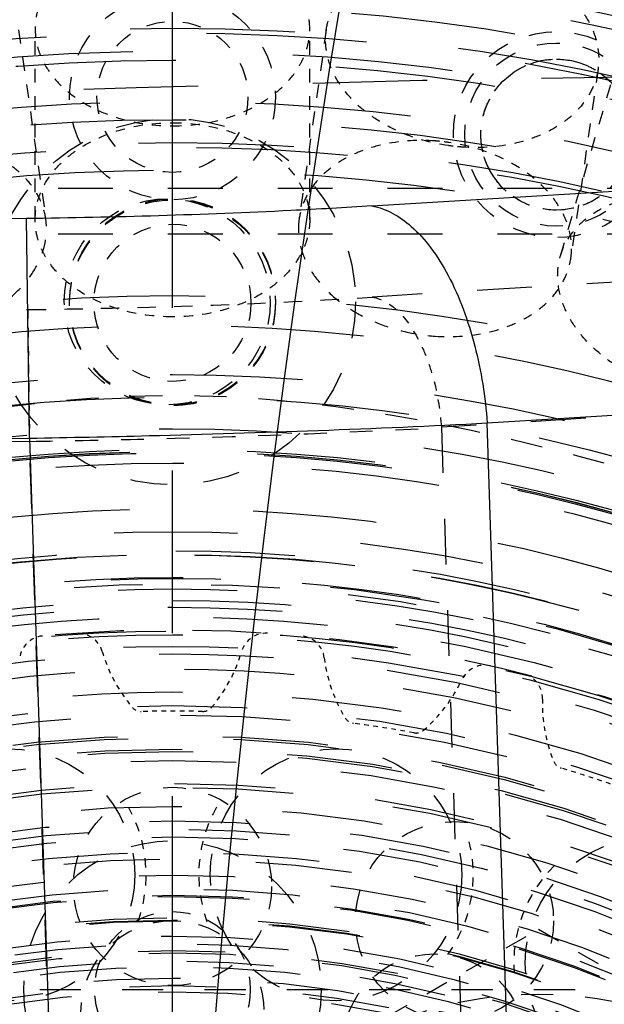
# Model space of a CAD drawing. Header units: millimetres. Extents: x 14186 to 17588, y 1400 to 3805.
# Tile 212 of 256: x 16397 to 16410, y 2743 to 2765. Entities that reach past the tile are written whole.
import ezdxf

# ---------------------------------------------------------------- set-up
doc = ezdxf.new("R2010")
doc.units = ezdxf.units.MM
doc.linetypes.add('CENTER', pattern=[2, 1.25, -0.25, 0.25, -0.25])
doc.linetypes.add('HIDDEN', pattern=[0.2, 0.1, -0.1])
for name, color, linetype in [('1_17', 7, 'Continuous'), ('1_32', 7, 'Continuous'), ('1_35', 7, 'Continuous'), ('1_38', 7, 'Continuous'), ('1_40', 7, 'Continuous'), ('1_49', 7, 'Continuous'), ('1_51', 7, 'Continuous'), ('1_6', 7, 'Continuous'), ('1_63', 7, 'Continuous'), ('1_67', 7, 'Continuous'), ('1_80', 7, 'Continuous'), ('1_80_153', 7, 'Continuous'), ('1_80_5', 7, 'Continuous'), ('1_80_63', 7, 'Continuous'), ('1_80_81', 7, 'Continuous'), ('DEFAULT_2', 8, 'HIDDEN')]:
    doc.layers.add(name, color=color, linetype=linetype)
doc.layers.add('dim', color=82, linetype='Continuous', lineweight=9)
doc.styles.get("Standard").update_dxf_attribs({"font": 'arial.ttf'})
doc.dimstyles.new('ISO-25', dxfattribs={"dimtxt": 2.5, "dimasz": 2.5, "dimexe": 1.25, "dimexo": 0.625, "dimtad": 1, "dimtxsty": 'Standard', "dimcen": 2.5, "dimadec": 0, "dimazin": 0, "dimtfac": 1, "dimtmove": 0, "dimatfit": 3, "dimfxl": 1, "dimarcsym": 0})

# ---------------------------------------------------------------- blocks, each defined once
blk = doc.blocks.new('*D24')
at = {"layer": 'Defpoints', "color": 0, "transparency": 16777216}
for p in [(16328.859, 2985.593), (16472.816, 2454.767)]:
    blk.add_point(p, dxfattribs=at)
at = {"layer": 'dim', "color": 0, "linetype": 'Continuous', "lineweight": -2, "transparency": 16777216}
for p, q in [((16322.578, 3008.756), (16316.296, 3031.92)), ((16328.859, 2985.593), (16472.816, 2454.767)), ((16510.019, 2317.586), (16479.098, 2431.603))]:
    blk.add_line(p, q, dxfattribs=at)
at = {"layer": 'dim', "color": 0, "transparency": 16777216}
for points in [[(16326.438, 3009.803), (16318.717, 3007.709), (16328.859, 2985.593)], [(16482.958, 2432.65), (16475.237, 2430.556), (16472.816, 2454.767)]]:
    blk.add_solid(points, dxfattribs=at)
at = {"layer": 'dim', "color": 0, "transparency": 16777216, "insert": (16518.28, 2368.594), "char_height": 30, "attachment_point": 5, "rotation": 285.1733}
blk.add_mtext('360%%D', dxfattribs=at)
blk = doc.blocks.new('*D27')
at = {"layer": 'Defpoints', "color": 0, "transparency": 16777216}
for p in [(17053.851, 3119.687), (16297.825, 2320.672)]:
    blk.add_point(p, dxfattribs=at)
at = {"layer": 'dim', "color": 0, "linetype": 'Continuous', "lineweight": -2, "transparency": 16777216}
for p, q in [((17253.469, 3330.657), (17070.346, 3137.12)), ((16297.825, 2320.672), (17053.851, 3119.687)), ((16281.33, 2303.239), (16264.835, 2285.806))]:
    blk.add_line(p, q, dxfattribs=at)
at = {"layer": 'dim', "color": 0, "transparency": 16777216}
for points in [[(17067.44, 3139.87), (17073.251, 3134.371), (17053.851, 3119.687)], [(16278.424, 2305.989), (16284.235, 2300.49), (16297.825, 2320.672)]]:
    blk.add_solid(points, dxfattribs=at)
at = {"layer": 'dim', "color": 0, "transparency": 16777216, "insert": (17191.287, 3297.171), "char_height": 30, "attachment_point": 5, "rotation": 46.5835}
blk.add_mtext('∅1100', dxfattribs=at)
blk = doc.blocks.new('*D28')
at = {"layer": 'Defpoints', "color": 0, "transparency": 16777216}
for p in [(17217.995, 2998.669), (16133.681, 2441.691)]:
    blk.add_point(p, dxfattribs=at)
at = {"layer": 'dim', "color": 0, "linetype": 'Continuous', "lineweight": -2, "transparency": 16777216}
for p, q in [((17380.14, 3081.958), (17239.343, 3009.635)), ((16133.681, 2441.691), (17217.995, 2998.669)), ((16112.333, 2430.725), (16090.984, 2419.759))]:
    blk.add_line(p, q, dxfattribs=at)
at = {"layer": 'dim', "color": 0, "transparency": 16777216}
for points in [[(17237.515, 3013.193), (17241.17, 3006.077), (17217.995, 2998.669)], [(16110.505, 2434.283), (16114.16, 2427.167), (16133.681, 2441.691)]]:
    blk.add_solid(points, dxfattribs=at)
at = {"layer": 'dim', "color": 0, "transparency": 16777216, "insert": (17310.293, 3070.985), "char_height": 30, "attachment_point": 5, "rotation": 27.1882}
blk.add_mtext('∅1219', dxfattribs=at)

msp = doc.modelspace()

# ---------------------------------------------------------------- linework, layer by layer
at = {"color": 7, "linetype": 'Continuous'}
for p, q in [((16397.714, 2755.723), (16397.65, 2760.52)), ((16408.797, 2722.973), (16407.715, 2756.055)), ((16397.714, 2755.723), (16398.808, 2722.274))]:
    msp.add_line(p, q, dxfattribs=at)
for centre, radius in [((16675.838, 2720.18), 609.5), ((16675.838, 2720.18), 550), ((16400.838, 2720.18), 275), ((16675.838, 2720.18), 275)]:
    msp.add_circle(centre, radius)
for points, knots in [([(16306.342, 2757.329), (16339.431, 2762.086), (16406.25, 2767.567), (16473.24, 2764.868), (16506.497, 2761.491)], [0, 0, 0, 0, 0.500016, 1, 1, 1, 1]), ([(16405.197, 2760.795), (16412.884, 2761.289), (16443.68, 2762.834), (16474.563, 2762.63), (16497.664, 2761.5)], [0, 0, 0, 0, 0.24985, 1, 1, 1, 1]), ([(16405.197, 2760.795), (16404.607, 2760.757), (16402.094, 2760.617), (16399.577, 2760.545), (16397.65, 2760.52)], [0, 0, 0, 0, 0.234598, 1, 1, 1, 1]), ([(16405.197, 2760.795), (16405.515, 2760.739), (16406.002, 2760.451), (16406.511, 2759.872), (16406.892, 2759.262), (16407.21, 2758.536), (16407.543, 2757.468), (16407.675, 2756.621), (16407.715, 2756.055)], [0, 0, 0, 0, 0.171007, 0.28133, 0.408401, 0.549589, 0.699452, 1, 1, 1, 1]), ([(16397.65, 2760.52), (16390.665, 2760.431), (16362.735, 2759.714), (16334.842, 2757.558), (16314.03, 2755.138)], [0, 0, 0, 0, 0.250041, 1, 1, 1, 1]), ([(16407.715, 2756.055), (16415.356, 2756.549), (16445.965, 2758.095), (16476.662, 2757.904), (16499.624, 2756.789)], [0, 0, 0, 0, 0.249848, 1, 1, 1, 1]), ([(16397.714, 2755.723), (16398.585, 2755.738), (16401.92, 2755.809), (16405.254, 2755.928), (16407.715, 2756.055)], [0, 0, 0, 0, 0.26114, 1, 1, 1, 1]), ([(16314.602, 2750.373), (16321.499, 2751.175), (16349.121, 2754.027), (16376.891, 2755.456), (16397.714, 2755.723)], [0, 0, 0, 0, 0.250039, 1, 1, 1, 1])]:
    msp.add_open_spline(points, degree=3, knots=knots, dxfattribs=at)
at = {"layer": '1_17', "color": 8, "linetype": 'HIDDEN', "ltscale": 44}
msp.add_circle((16400.838, 2720.18), 55, dxfattribs=at)
at = {"layer": '1_17', "color": 8, "linetype": 'HIDDEN', "ltscale": 43}
msp.add_circle((16400.838, 2720.18), 54.5, dxfattribs=at)
at = {"layer": '1_17', "color": 8, "linetype": 'HIDDEN', "ltscale": 38}
msp.add_circle((16400.838, 2720.18), 47, dxfattribs=at)
at = {"layer": '1_17', "color": 8, "linetype": 'HIDDEN', "ltscale": 37}
for radius in [46.9, 46.8, 46.143, 46]:
    msp.add_circle((16400.838, 2720.18), radius, dxfattribs=at)
at = {"layer": '1_17', "color": 8, "linetype": 'HIDDEN', "ltscale": 36}
msp.add_circle((16400.838, 2720.18), 45, dxfattribs=at)
at = {"layer": '1_17', "color": 8, "linetype": 'HIDDEN', "ltscale": 35}
msp.add_circle((16400.838, 2720.18), 44.4, dxfattribs=at)
at = {"layer": '1_17', "color": 8, "linetype": 'HIDDEN', "ltscale": 34}
msp.add_circle((16400.838, 2720.18), 42.9, dxfattribs=at)
at = {"layer": '1_32', "color": 8, "linetype": 'HIDDEN', "ltscale": 21}
for radius in [26, 25.7]:
    msp.add_circle((16400.838, 2720.18), radius, dxfattribs=at)
at = {"layer": '1_32', "color": 8, "linetype": 'HIDDEN', "ltscale": 20}
msp.add_circle((16400.838, 2720.18), 25, dxfattribs=at)
at = {"layer": '1_32', "color": 8, "linetype": 'HIDDEN', "ltscale": 19}
for radius in [24.35, 24]:
    msp.add_circle((16400.838, 2720.18), radius, dxfattribs=at)
at = {"layer": '1_35', "color": 8, "linetype": 'HIDDEN', "ltscale": 23}
msp.add_circle((16400.838, 2720.18), 29, dxfattribs=at)
at = {"layer": '1_35', "color": 8, "linetype": 'HIDDEN', "ltscale": 21}
msp.add_circle((16400.838, 2720.18), 26.35, dxfattribs=at)
at = {"layer": '1_38', "color": 8, "linetype": 'HIDDEN', "ltscale": 22}
msp.add_circle((16400.838, 2720.18), 27.183, dxfattribs=at)
at = {"layer": '1_38', "color": 8, "linetype": 'HIDDEN', "ltscale": 20}
for radius in [25.558, 25.531, 25.066, 25.016]:
    msp.add_circle((16400.838, 2720.18), radius, dxfattribs=at)
at = {"layer": '1_40', "color": 8, "linetype": 'HIDDEN', "ltscale": 22}
msp.add_circle((16400.838, 2720.18), 27, dxfattribs=at)
at = {"layer": '1_49', "color": 8, "linetype": 'HIDDEN', "ltscale": 3}
for p, q in [((16397.838, 2760.494), (16397.838, 2764.666)), ((16403.838, 2760.494), (16403.838, 2764.666))]:
    msp.add_line(p, q, dxfattribs=at)
at = {"layer": '1_49', "color": 8, "linetype": 'HIDDEN', "ltscale": 2}
for points, knots in [([(16400.838, 2766.787), (16400.451, 2766.787), (16399.875, 2766.709), (16399.174, 2766.447), (16398.717, 2766.185), (16398.339, 2765.864), (16398.099, 2765.551), (16397.963, 2765.285), (16397.891, 2765.082), (16397.847, 2764.875), (16397.838, 2764.735), (16397.838, 2764.666)], [0, 0, 0, 0, 0.286657, 0.423753, 0.553714, 0.675481, 0.789155, 0.84347, 0.896441, 0.948465, 1, 1, 1, 1]), ([(16403.838, 2764.666), (16403.838, 2764.735), (16403.828, 2764.875), (16403.784, 2765.082), (16403.712, 2765.285), (16403.577, 2765.551), (16403.337, 2765.864), (16402.959, 2766.185), (16402.502, 2766.447), (16401.8, 2766.709), (16401.224, 2766.787), (16400.838, 2766.787)], [0, 0, 0, 0, 0.051535, 0.103559, 0.15653, 0.210845, 0.324518, 0.446285, 0.576245, 0.713342, 1, 1, 1, 1]), ([(16397.838, 2764.666), (16397.838, 2764.596), (16397.847, 2764.457), (16397.891, 2764.249), (16397.963, 2764.047), (16398.099, 2763.78), (16398.339, 2763.468), (16398.717, 2763.147), (16399.174, 2762.885), (16399.875, 2762.622), (16400.451, 2762.545), (16400.838, 2762.545)], [0, 0, 0, 0, 0.051535, 0.103559, 0.15653, 0.210845, 0.324518, 0.446285, 0.576245, 0.713342, 1, 1, 1, 1]), ([(16400.838, 2762.545), (16401.224, 2762.545), (16401.8, 2762.622), (16402.502, 2762.885), (16402.959, 2763.147), (16403.337, 2763.468), (16403.577, 2763.78), (16403.712, 2764.047), (16403.784, 2764.249), (16403.828, 2764.457), (16403.838, 2764.596), (16403.838, 2764.666)], [0, 0, 0, 0, 0.286657, 0.423753, 0.553714, 0.675481, 0.789155, 0.84347, 0.896441, 0.948465, 1, 1, 1, 1]), ([(16397.838, 2760.494), (16397.838, 2760.563), (16397.847, 2760.703), (16397.891, 2760.91), (16397.963, 2761.113), (16398.099, 2761.379), (16398.339, 2761.692), (16398.717, 2762.013), (16399.174, 2762.275), (16399.875, 2762.537), (16400.451, 2762.615), (16400.838, 2762.615)], [0, 0, 0, 0, 0.051535, 0.103559, 0.15653, 0.210845, 0.324518, 0.446285, 0.576245, 0.713342, 1, 1, 1, 1]), ([(16400.838, 2762.615), (16401.224, 2762.615), (16401.8, 2762.537), (16402.502, 2762.275), (16402.959, 2762.013), (16403.337, 2761.692), (16403.577, 2761.379), (16403.712, 2761.113), (16403.784, 2760.91), (16403.828, 2760.703), (16403.838, 2760.563), (16403.838, 2760.494)], [0, 0, 0, 0, 0.286657, 0.423753, 0.553714, 0.675481, 0.789155, 0.84347, 0.896441, 0.948465, 1, 1, 1, 1]), ([(16400.838, 2758.373), (16400.451, 2758.373), (16399.875, 2758.45), (16399.174, 2758.713), (16398.717, 2758.975), (16398.339, 2759.296), (16398.099, 2759.608), (16397.963, 2759.875), (16397.891, 2760.078), (16397.847, 2760.285), (16397.838, 2760.424), (16397.838, 2760.494)], [0, 0, 0, 0, 0.286657, 0.423753, 0.553714, 0.675481, 0.789155, 0.84347, 0.896441, 0.948465, 1, 1, 1, 1]), ([(16403.838, 2760.494), (16403.838, 2760.424), (16403.828, 2760.285), (16403.784, 2760.078), (16403.712, 2759.875), (16403.577, 2759.608), (16403.337, 2759.296), (16402.959, 2758.975), (16402.502, 2758.713), (16401.8, 2758.45), (16401.224, 2758.373), (16400.838, 2758.373)], [0, 0, 0, 0, 0.051535, 0.103559, 0.15653, 0.210845, 0.324518, 0.446285, 0.576245, 0.713342, 1, 1, 1, 1])]:
    msp.add_open_spline(points, degree=3, knots=knots, dxfattribs=at)
at = {"layer": '1_51', "color": 8, "linetype": 'HIDDEN', "ltscale": 33}
for radius in [41.9, 41.4]:
    msp.add_circle((16400.838, 2720.18), radius, dxfattribs=at)
at = {"layer": '1_51', "color": 8, "linetype": 'HIDDEN', "ltscale": 4}
msp.add_circle((16400.838, 2758.68), 1.716, dxfattribs=at)
at = {"layer": '1_51', "color": 8, "linetype": 'HIDDEN', "ltscale": 31}
msp.add_circle((16400.838, 2720.18), 38.657, dxfattribs=at)
at = {"layer": '1_51', "color": 8, "linetype": 'HIDDEN', "ltscale": 27}
for radius in [34, 33.5]:
    msp.add_circle((16400.838, 2720.18), radius, dxfattribs=at)
at = {"layer": '1_51', "color": 8, "linetype": 'HIDDEN', "ltscale": 26}
msp.add_circle((16400.838, 2720.18), 32.5, dxfattribs=at)
at = {"layer": '1_51', "color": 8, "linetype": 'HIDDEN', "ltscale": 29}
msp.add_arc((16400.838, 2720.18), 38, 356.25, 341.25, dxfattribs=at)
at = {"layer": '1_51', "color": 8, "linetype": 'HIDDEN', "ltscale": 25}
msp.add_arc((16400.838, 2720.18), 33, 356.25, 341.25, dxfattribs=at)
at = {"layer": '1_6', "color": 8, "linetype": 'HIDDEN', "ltscale": 19}
msp.add_circle((16400.838, 2720.18), 24, dxfattribs=at)
at = {"layer": '1_63', "color": 8, "linetype": 'HIDDEN', "ltscale": 3}
msp.add_line((16397.476, 2764.64), (16398.07, 2760.511), dxfattribs=at)
at = {"layer": '1_63', "color": 8, "linetype": 'HIDDEN', "ltscale": 2}
msp.add_open_spline([(16398.07, 2760.511), (16398.051, 2760.64), (16397.979, 2760.898), (16397.772, 2761.252), (16397.475, 2761.564), (16397.1, 2761.825), (16396.659, 2762.027), (16395.993, 2762.212), (16395.458, 2762.241), (16395.1, 2762.216)], degree=3, knots=[0, 0, 0, 0, 0.104467, 0.21228, 0.326072, 0.447367, 0.576513, 0.712846, 1, 1, 1, 1], dxfattribs=at)
at = {"layer": '1_63', "color": 8, "linetype": 'HIDDEN', "ltscale": 3}
msp.add_open_spline([(16395.1, 2757.951), (16395.309, 2757.966), (16395.721, 2758.026), (16396.312, 2758.204), (16396.851, 2758.462), (16397.317, 2758.791), (16397.689, 2759.176), (16397.911, 2759.538), (16398.023, 2759.839), (16398.073, 2760.063), (16398.091, 2760.288), (16398.08, 2760.437), (16398.07, 2760.511)], degree=3, knots=[0, 0, 0, 0, 0.143883, 0.286153, 0.423887, 0.554678, 0.677027, 0.790729, 0.844827, 0.897437, 0.948992, 1, 1, 1, 1], dxfattribs=at)
at = {"layer": '1_67', "color": 8, "linetype": 'HIDDEN', "ltscale": 3}
for p, q in [((16404.199, 2764.64), (16403.606, 2760.511)), ((16410.138, 2763.786), (16409.544, 2759.657))]:
    msp.add_line(p, q, dxfattribs=at)
at = {"layer": '1_67', "color": 8, "linetype": 'HIDDEN', "ltscale": 2}
for points, knots in [([(16404.199, 2764.64), (16404.218, 2764.769), (16404.29, 2765.027), (16404.498, 2765.381), (16404.794, 2765.694), (16405.169, 2765.955), (16405.61, 2766.156), (16406.276, 2766.341), (16406.812, 2766.371), (16407.169, 2766.345)], [0, 0, 0, 0, 0.104467, 0.21228, 0.326072, 0.447367, 0.576514, 0.712845, 1, 1, 1, 1]), ([(16407.471, 2766.313), (16407.853, 2766.258), (16408.413, 2766.099), (16409.069, 2765.739), (16409.485, 2765.415), (16409.813, 2765.043), (16410.041, 2764.638), (16410.14, 2764.279), (16410.158, 2763.995), (16410.148, 2763.855), (16410.138, 2763.786)], [0, 0, 0, 0, 0.286719, 0.423846, 0.553836, 0.675631, 0.789329, 0.896419, 0.948454, 1, 1, 1, 1]), ([(16406.867, 2762.113), (16406.484, 2762.168), (16405.925, 2762.327), (16405.268, 2762.687), (16404.853, 2763.011), (16404.525, 2763.383), (16404.296, 2763.789), (16404.198, 2764.147), (16404.179, 2764.432), (16404.189, 2764.571), (16404.199, 2764.64)], [0, 0, 0, 0, 0.286719, 0.423846, 0.553836, 0.675631, 0.789329, 0.896419, 0.948454, 1, 1, 1, 1]), ([(16410.138, 2763.786), (16410.12, 2763.657), (16410.047, 2763.399), (16409.84, 2763.045), (16409.543, 2762.732), (16409.168, 2762.472), (16408.727, 2762.27), (16408.062, 2762.085), (16407.526, 2762.055), (16407.169, 2762.081)], [0, 0, 0, 0, 0.104467, 0.21228, 0.326072, 0.447367, 0.576514, 0.712845, 1, 1, 1, 1]), ([(16406.575, 2762.216), (16406.218, 2762.241), (16405.682, 2762.212), (16405.016, 2762.027), (16404.576, 2761.825), (16404.201, 2761.564), (16403.904, 2761.252), (16403.697, 2760.898), (16403.624, 2760.64), (16403.606, 2760.511)], [0, 0, 0, 0, 0.287153, 0.423485, 0.552632, 0.673927, 0.78772, 0.895532, 1, 1, 1, 1]), ([(16409.544, 2759.657), (16409.554, 2759.725), (16409.565, 2759.865), (16409.546, 2760.149), (16409.447, 2760.508), (16409.219, 2760.914), (16408.891, 2761.285), (16408.476, 2761.61), (16407.819, 2761.969), (16407.259, 2762.128), (16406.877, 2762.183)], [0, 0, 0, 0, 0.051546, 0.103582, 0.210671, 0.324369, 0.446162, 0.576152, 0.713278, 1, 1, 1, 1]), ([(16406.575, 2757.951), (16406.932, 2757.926), (16407.468, 2757.955), (16408.134, 2758.14), (16408.574, 2758.342), (16408.949, 2758.603), (16409.246, 2758.915), (16409.453, 2759.27), (16409.526, 2759.528), (16409.544, 2759.657)], [0, 0, 0, 0, 0.287152, 0.423483, 0.552631, 0.673927, 0.78772, 0.895533, 1, 1, 1, 1])]:
    msp.add_open_spline(points, degree=3, knots=knots, dxfattribs=at)
at = {"layer": '1_67', "color": 8, "linetype": 'HIDDEN', "ltscale": 0.2}
for points, knots in [([(16406.877, 2762.183), (16406.802, 2762.194), (16406.701, 2762.206), (16406.6, 2762.214), (16406.575, 2762.216)], [0, 0, 0, 0, 0.750262, 1, 1, 1, 1]), ([(16407.169, 2762.081), (16407.144, 2762.083), (16407.043, 2762.091), (16406.942, 2762.103), (16406.867, 2762.113)], [0, 0, 0, 0, 0.249738, 1, 1, 1, 1])]:
    msp.add_open_spline(points, degree=3, knots=knots, dxfattribs=at)
at = {"layer": '1_67', "color": 8, "linetype": 'HIDDEN', "ltscale": 3}
msp.add_open_spline([(16403.606, 2760.511), (16403.595, 2760.437), (16403.585, 2760.288), (16403.602, 2760.063), (16403.653, 2759.839), (16403.764, 2759.538), (16403.986, 2759.176), (16404.358, 2758.791), (16404.824, 2758.462), (16405.364, 2758.204), (16405.955, 2758.026), (16406.367, 2757.966), (16406.575, 2757.951)], degree=3, knots=[0, 0, 0, 0, 0.051008, 0.102563, 0.155172, 0.20927, 0.322973, 0.445322, 0.576112, 0.713846, 0.856116, 1, 1, 1, 1], dxfattribs=at)
at = {"layer": '1_80', "color": 8, "linetype": 'HIDDEN', "ltscale": 19}
msp.add_circle((16400.838, 2720.18), 24.35, dxfattribs=at)
at = {"layer": '1_80_153', "color": 8, "linetype": 'HIDDEN', "ltscale": 34}
for radius in [42.5, 42]:
    msp.add_circle((16400.838, 2720.18), radius, dxfattribs=at)
at = {"layer": '1_80_153', "color": 8, "linetype": 'HIDDEN', "ltscale": 5}
msp.add_circle((16400.838, 2758.68), 2.25, dxfattribs=at)
at = {"layer": '1_80_153', "color": 8, "linetype": 'HIDDEN', "ltscale": 28}
msp.add_circle((16400.838, 2720.18), 35.3, dxfattribs=at)
at = {"layer": '1_80_153', "color": 8, "linetype": 'HIDDEN', "ltscale": 27}
for radius in [34, 33.5]:
    msp.add_circle((16400.838, 2720.18), radius, dxfattribs=at)
at = {"layer": '1_80_153', "color": 8, "linetype": 'HIDDEN', "ltscale": 26}
msp.add_circle((16400.838, 2720.18), 33, dxfattribs=at)
at = {"layer": '1_80_153', "color": 8, "linetype": 'HIDDEN', "ltscale": 25}
for radius in [31.33, 30.83]:
    msp.add_circle((16400.838, 2720.18), radius, dxfattribs=at)
at = {"layer": '1_80_5', "color": 8, "linetype": 'HIDDEN', "ltscale": 19}
msp.add_circle((16400.838, 2720.18), 24.35, dxfattribs=at)
at = {"layer": '1_80_63', "color": 8, "linetype": 'HIDDEN', "ltscale": 7}
msp.add_circle((16411.296, 2744.257), 2.75, dxfattribs=at)
at = {"layer": '1_80_81', "color": 8, "linetype": 'HIDDEN', "ltscale": 7}
msp.add_circle((16397.263, 2746.185), 2.75, dxfattribs=at)
at = {"layer": 'DEFAULT_2', "color": 1, "linetype": 'CENTER', "ltscale": 14.224}
msp.add_line((16400.838, 2644.78), (16400.838, 2795.58), dxfattribs=at)
at = {"layer": 'DEFAULT_2', "color": 8, "linetype": 'HIDDEN', "ltscale": 3}
msp.add_line((16409.317, 2759.706), (16410.492, 2763.709), dxfattribs=at)
at = {"layer": 'DEFAULT_2', "color": 8, "linetype": 'HIDDEN', "ltscale": 12}
for p, q in [((16416.338, 2761.18), (16375.939, 2761.18)), ((16416.338, 2760.18), (16375.939, 2760.18))]:
    msp.add_line(p, q, dxfattribs=at)
at = {"layer": 'DEFAULT_2', "color": 8, "linetype": 'HIDDEN', "ltscale": 2}
msp.add_line((16397.676, 2758.532), (16397.714, 2755.653), dxfattribs=at)
at = {"layer": 'DEFAULT_2', "color": 8, "linetype": 'HIDDEN', "ltscale": 10}
for p, q in [((16406.715, 2755.962), (16407.797, 2722.88)), ((16398.808, 2722.204), (16397.714, 2755.653))]:
    msp.add_line(p, q, dxfattribs=at)
at = {"layer": 'DEFAULT_2', "color": 8, "linetype": 'HIDDEN', "ltscale": 0.001}
msp.add_line((16406.114, 2749.286), (16406.112, 2749.286), dxfattribs=at)
at = {"layer": 'DEFAULT_2', "color": 8, "linetype": 'HIDDEN', "ltscale": 5}
for p, q in [((16400.338, 2740.087), (16408.838, 2744.995)), ((16408.838, 2744.995), (16417.338, 2740.087))]:
    msp.add_line(p, q, dxfattribs=at)
at = {"layer": 'DEFAULT_2', "color": 8, "linetype": 'HIDDEN', "ltscale": 9}
msp.add_line((16385.338, 2743.68), (16416.338, 2743.68), dxfattribs=at)
at = {"layer": 'DEFAULT_2', "color": 8, "linetype": 'HIDDEN', "ltscale": 45}
msp.add_circle((16400.838, 2720.18), 56, dxfattribs=at)
at = {"layer": 'DEFAULT_2', "color": 8, "linetype": 'HIDDEN', "ltscale": 44}
for radius in [55.5, 55]:
    msp.add_circle((16400.838, 2720.18), radius, dxfattribs=at)
at = {"layer": 'DEFAULT_2', "color": 8, "linetype": 'HIDDEN', "ltscale": 43}
msp.add_circle((16400.838, 2720.18), 54.5, dxfattribs=at)
at = {"layer": 'DEFAULT_2', "color": 8, "linetype": 'HIDDEN', "ltscale": 38}
for radius in [48, 47.707, 47.5, 47]:
    msp.add_circle((16400.838, 2720.18), radius, dxfattribs=at)
at = {"layer": 'DEFAULT_2', "color": 8, "linetype": 'HIDDEN', "ltscale": 37}
for radius in [46.9, 45.793]:
    msp.add_circle((16400.838, 2720.18), radius, dxfattribs=at)
at = {"layer": 'DEFAULT_2', "color": 8, "linetype": 'HIDDEN', "ltscale": 36}
for radius in [45.5, 45, 44.5]:
    msp.add_circle((16400.838, 2720.18), radius, dxfattribs=at)
at = {"layer": 'DEFAULT_2', "color": 8, "linetype": 'HIDDEN', "ltscale": 5}
for centre, radius in [((16400.838, 2763.18), 2.25), ((16409.227, 2762.354), 2.25), ((16409.227, 2762.354), 2), ((16400.725, 2758.702), 2.25), ((16400.838, 2758.702), 2.25), ((16400.838, 2745.93), 2.166), ((16407, 2745.182), 2.166), ((16400.838, 2743.18), 2), ((16406.558, 2742.457), 2)]:
    msp.add_circle(centre, radius, dxfattribs=at)
at = {"layer": 'DEFAULT_2', "color": 8, "linetype": 'HIDDEN', "ltscale": 4}
for centre, radius in [((16400.838, 2763.18), 1.65), ((16409.227, 2762.354), 1.65), ((16400.838, 2743.68), 1.7)]:
    msp.add_circle(centre, radius, dxfattribs=at)
at = {"layer": 'DEFAULT_2', "color": 8, "linetype": 'HIDDEN', "ltscale": 35}
for radius in [44, 43.8]:
    msp.add_circle((16400.838, 2720.18), radius, dxfattribs=at)
at = {"layer": 'DEFAULT_2', "color": 8, "linetype": 'HIDDEN', "ltscale": 34}
msp.add_circle((16400.838, 2720.18), 42.5, dxfattribs=at)
at = {"layer": 'DEFAULT_2', "color": 8, "linetype": 'HIDDEN', "ltscale": 8}
for centre, radius in [((16400.838, 2758.702), 4), ((16400.838, 2743.68), 3.25)]:
    msp.add_circle(centre, radius, dxfattribs=at)
at = {"layer": 'DEFAULT_2', "color": 8, "linetype": 'HIDDEN', "ltscale": 33}
msp.add_circle((16400.838, 2720.18), 41.9, dxfattribs=at)
at = {"layer": 'DEFAULT_2', "color": 8, "linetype": 'HIDDEN', "ltscale": 29}
for radius in [36.931, 36.436, 35.75]:
    msp.add_circle((16400.838, 2720.18), radius, dxfattribs=at)
at = {"layer": 'DEFAULT_2', "color": 8, "linetype": 'HIDDEN', "ltscale": 28}
for radius in [35.3, 35.252, 35.25, 35.221, 35]:
    msp.add_circle((16400.838, 2720.18), radius, dxfattribs=at)
at = {"layer": 'DEFAULT_2', "color": 8, "linetype": 'HIDDEN', "ltscale": 27}
for radius in [34, 33.5]:
    msp.add_circle((16400.838, 2720.18), radius, dxfattribs=at)
at = {"layer": 'DEFAULT_2', "color": 8, "linetype": 'HIDDEN', "ltscale": 26}
for radius in [33.086, 33, 32.995, 32.5, 32.25, 32]:
    msp.add_circle((16400.838, 2720.18), radius, dxfattribs=at)
at = {"layer": 'DEFAULT_2', "color": 8, "linetype": 'HIDDEN', "ltscale": 25}
for radius in [31.85, 31.639, 31.25, 30.995]:
    msp.add_circle((16400.838, 2720.18), radius, dxfattribs=at)
at = {"layer": 'DEFAULT_2', "color": 8, "linetype": 'HIDDEN', "ltscale": 24}
for radius in [30.5, 30, 29.7, 29.5]:
    msp.add_circle((16400.838, 2720.18), radius, dxfattribs=at)
at = {"layer": 'DEFAULT_2', "color": 8, "linetype": 'HIDDEN', "ltscale": 23}
for radius in [29.05, 29, 28.75, 28.7, 28.5]:
    msp.add_circle((16400.838, 2720.18), radius, dxfattribs=at)
at = {"layer": 'DEFAULT_2', "color": 8, "linetype": 'HIDDEN', "ltscale": 7}
for centre, radius in [((16404.412, 2746.185), 2.75), ((16408.838, 2735.18), 8.4)]:
    msp.add_circle(centre, radius, dxfattribs=at)
at = {"layer": 'DEFAULT_2', "color": 8, "linetype": 'HIDDEN', "ltscale": 22}
for radius in [28, 27.916, 27.5, 27.183, 27]:
    msp.add_circle((16400.838, 2720.18), radius, dxfattribs=at)
at = {"layer": 'DEFAULT_2', "color": 8, "linetype": 'HIDDEN', "ltscale": 21}
for radius in [26.833, 26.5, 26]:
    msp.add_circle((16400.838, 2720.18), radius, dxfattribs=at)
at = {"layer": 'DEFAULT_2', "color": 8, "linetype": 'HIDDEN', "ltscale": 20}
for radius in [25.558, 25.531, 25.066, 25.016, 25, 24.667, 24.5]:
    msp.add_circle((16400.838, 2720.18), radius, dxfattribs=at)
at = {"layer": 'DEFAULT_2', "color": 8, "linetype": 'HIDDEN', "ltscale": 19}
for radius in [24.3, 24.124, 24, 23.75, 23.584, 23.45]:
    msp.add_circle((16400.838, 2720.18), radius, dxfattribs=at)
at = {"layer": 'DEFAULT_2', "color": 8, "linetype": 'HIDDEN', "ltscale": 22}
msp.add_arc((16400.838, 2720.18), 59, 277.46668, 82.53201, dxfattribs=at)
at = {"layer": 'DEFAULT_2', "color": 8, "linetype": 'HIDDEN', "ltscale": 31}
msp.add_arc((16400.838, 2720.18), 56.5, 236.727, 123.273, dxfattribs=at)
at = {"layer": 'DEFAULT_2', "color": 8, "linetype": 'HIDDEN', "ltscale": 27}
for radius in [50.5, 50]:
    msp.add_arc((16400.838, 2720.18), radius, 238.9973, 121.0027, dxfattribs=at)
at = {"layer": 'DEFAULT_2', "color": 8, "linetype": 'HIDDEN', "ltscale": 29}
for radius in [49, 48.5]:
    msp.add_arc((16400.838, 2720.18), radius, 225.4807, 134.5193, dxfattribs=at)
at = {"layer": 'DEFAULT_2', "color": 8, "linetype": 'HIDDEN', "ltscale": 24}
msp.add_arc((16400.838, 2720.18), 32.475, 194.0749, 165.9251, dxfattribs=at)
at = {"layer": 'DEFAULT_2', "color": 8, "linetype": 'HIDDEN', "ltscale": 15}
for radius in [32.35, 31.35]:
    msp.add_arc((16400.838, 2720.18), radius, 254.5549, 105.4451, dxfattribs=at)
at = {"layer": 'DEFAULT_2', "color": 8, "linetype": 'HIDDEN', "ltscale": 0.5}
for centre, start, end in [((16398.045, 2750.853), 95.2017, 172.9803), ((16398.776, 2750.911), 16.0362, 93.8384), ((16402.878, 2750.912), 86.2017, 164.004), ((16403.609, 2750.855), 7.0598, 84.8384), ((16407.661, 2750.215), 77.2017, 154.9803), ((16408.373, 2750.044), 358.0598, 75.8384)]:
    msp.add_arc(centre, 0.55, start, end, dxfattribs=at)
at = {"layer": 'DEFAULT_2', "color": 8, "linetype": 'HIDDEN'}
for centre, radius, start, end in [((16402.452, 2751.969), 3.275, 196.0955, 220.535), ((16399.202, 2751.968), 3.275, 319.482, 343.9445), ((16407.405, 2751.325), 3.275, 187.0598, 211.5347), ((16404.194, 2751.832), 3.275, 310.482, 334.9803), ((16412.196, 2749.914), 3.275, 178.0598, 202.5347), ((16400.838, 2720.18), 29.58, 88.7223, 91.318), ((16400.838, 2720.18), 29.58, 79.7239, 82.3146), ((16400.838, 2720.18), 29.58, 70.7267, 73.3146)]:
    msp.add_arc(centre, radius, start, end, dxfattribs=at)
at = {"layer": 'DEFAULT_2', "color": 8, "linetype": 'HIDDEN', "ltscale": 0.2}
for centre, start, end in [((16400.153, 2750.002), 220.4816, 270.9096), ((16401.501, 2750.003), 269.1087, 319.482), ((16404.827, 2749.742), 211.481, 262.438), ((16406.158, 2749.532), 259.2642, 310.482), ((16409.402, 2748.754), 202.481, 253.438)]:
    msp.add_arc(centre, 0.25, start, end, dxfattribs=at)
at = {"layer": 'DEFAULT_2', "color": 8, "linetype": 'HIDDEN', "ltscale": 2}
for centre, start, end in [((16397.263, 2746.185), 340.1878, 29.5074), ((16404.412, 2746.185), 150.4926, 199.8122), ((16404.412, 2746.185), 324.5356, 13.8553), ((16411.296, 2744.257), 134.8404, 184.1601)]:
    msp.add_arc(centre, 3, start, end, dxfattribs=at)
at = {"layer": 'DEFAULT_2', "color": 8, "linetype": 'HIDDEN', "ltscale": 20}
msp.add_open_spline([(16508.88, 2764.581), (16495.992, 2765.664), (16444.353, 2769.183), (16392.492, 2769.46), (16353.704, 2767.834)], degree=3, knots=[0, 0, 0, 0, 0.249896, 1, 1, 1, 1], dxfattribs=at)
at = {"layer": 'DEFAULT_2', "color": 8, "linetype": 'HIDDEN', "ltscale": 25}
msp.add_open_spline([(16506.259, 2759.516), (16473.083, 2762.884), (16406.255, 2765.573), (16339.597, 2760.102), (16306.588, 2755.355)], degree=3, knots=[0, 0, 0, 0, 0.499985, 1, 1, 1, 1], dxfattribs=at)
at = {"layer": 'DEFAULT_2', "color": 8, "linetype": 'HIDDEN', "ltscale": 3}
for points in [[(16409.227, 2760.704), (16409.012, 2760.707), (16408.685, 2760.768), (16408.304, 2760.973), (16407.969, 2761.247), (16407.662, 2761.706), (16407.534, 2762.354), (16407.662, 2763.001), (16407.969, 2763.46), (16408.304, 2763.734), (16408.685, 2763.94), (16409.012, 2764.001), (16409.227, 2764.004)], [(16409.227, 2764.004), (16409.441, 2764), (16409.768, 2763.94), (16410.149, 2763.734), (16410.484, 2763.46), (16410.791, 2763.001), (16410.919, 2762.354), (16410.791, 2761.706), (16410.484, 2761.247), (16410.149, 2760.973), (16409.768, 2760.768), (16409.441, 2760.706), (16409.227, 2760.704)]]:
    msp.add_open_spline(points, degree=3, knots=[0, 0, 0, 0, 0.124892, 0.187634, 0.250375, 0.375192, 0.500022, 0.624852, 0.749663, 0.812394, 0.875128, 1, 1, 1, 1], dxfattribs=at)
at = {"layer": 'DEFAULT_2', "color": 8, "linetype": 'HIDDEN', "ltscale": 2}
for points, knots in [([(16409.317, 2759.706), (16409.351, 2759.822), (16409.45, 2760.05), (16409.678, 2760.353), (16409.979, 2760.611), (16410.343, 2760.816), (16410.759, 2760.964), (16411.38, 2761.082), (16411.87, 2761.071), (16412.195, 2761.026)], [0, 0, 0, 0, 0.105761, 0.214469, 0.328523, 0.449441, 0.577769, 0.713188, 1, 1, 1, 1]), ([(16411.598, 2756.826), (16411.227, 2756.934), (16410.696, 2757.171), (16410.097, 2757.621), (16409.732, 2758.001), (16409.46, 2758.415), (16409.292, 2758.85), (16409.245, 2759.219), (16409.267, 2759.503), (16409.297, 2759.64), (16409.317, 2759.706)], [0, 0, 0, 0, 0.28672, 0.423847, 0.553837, 0.675631, 0.789329, 0.896419, 0.948454, 1, 1, 1, 1]), ([(16405.204, 2758.806), (16405.648, 2758.728), (16406.104, 2758.155), (16406.41, 2757.453), (16406.612, 2756.808), (16406.691, 2756.301), (16406.715, 2755.962)], [0, 0, 0, 0, 0.401965, 0.544687, 0.696184, 1, 1, 1, 1])]:
    msp.add_open_spline(points, degree=3, knots=knots, dxfattribs=at)
at = {"layer": 'DEFAULT_2', "color": 8, "linetype": 'HIDDEN', "ltscale": 12}
for points, knots in [([(16497.447, 2759.522), (16489.754, 2759.897), (16474.369, 2760.435), (16451.292, 2760.578), (16428.233, 2760.066), (16412.877, 2759.3), (16405.204, 2758.806)], [0, 0, 0, 0, 0.250388, 0.500298, 0.750063, 1, 1, 1, 1]), ([(16498.623, 2756.696), (16490.962, 2757.068), (16460.332, 2758.123), (16429.643, 2757.445), (16406.715, 2755.962)], [0, 0, 0, 0, 0.2503, 1, 1, 1, 1])]:
    msp.add_open_spline(points, degree=3, knots=knots, dxfattribs=at)
at = {"layer": 'DEFAULT_2', "color": 8, "linetype": 'HIDDEN', "ltscale": 4}
msp.add_open_spline([(16397.676, 2758.532), (16398.331, 2758.54), (16400.842, 2758.587), (16403.352, 2758.686), (16405.204, 2758.806)], degree=3, knots=[0, 0, 0, 0, 0.261079, 1, 1, 1, 1], dxfattribs=at)
at = {"layer": 'DEFAULT_2', "color": 8, "linetype": 'HIDDEN', "ltscale": 11}
for points, knots in [([(16314.259, 2753.163), (16321.181, 2753.967), (16348.905, 2756.83), (16376.776, 2758.264), (16397.676, 2758.532)], [0, 0, 0, 0, 0.250039, 1, 1, 1, 1]), ([(16397.714, 2755.653), (16390.771, 2755.564), (16363.011, 2754.851), (16335.288, 2752.709), (16314.602, 2750.303)], [0, 0, 0, 0, 0.250041, 1, 1, 1, 1])]:
    msp.add_open_spline(points, degree=3, knots=knots, dxfattribs=at)
at = {"layer": 'DEFAULT_2', "color": 8, "linetype": 'HIDDEN', "ltscale": 7}
msp.add_open_spline([(16410.275, 2755.18), (16407.201, 2756.009), (16400.838, 2757.294), (16394.475, 2756.009), (16391.401, 2755.18)], degree=3, knots=[0, 0, 0, 0, 0.5, 1, 1, 1, 1], dxfattribs=at)
at = {"layer": 'DEFAULT_2', "color": 8, "linetype": 'HIDDEN', "ltscale": 5}
msp.add_open_spline([(16397.714, 2755.653), (16398.498, 2755.665), (16401.499, 2755.726), (16404.5, 2755.84), (16406.715, 2755.951)], degree=3, knots=[0, 0, 0, 0, 0.261141, 1, 1, 1, 1], dxfattribs=at)

# ---------------------------------------------------------------- dimensions: what is measured, and where the dimension line sits
at = {"layer": 'dim'}
dim = msp.add_diameter_dim_2p(p1=(16297.825, 2320.672), p2=(17053.851, 3119.687), dimstyle='ISO-25', override={"dimtxt": 30, "dimasz": 24, "dimexe": 5.997, "dimexo": 5.997, "dimgap": 5.997, "dimdsep": 46, "dimarcsym": 1}, dxfattribs=at)
dim.commit()
dim.dimension.update_dxf_attribs({"geometry": '*D27', "text_midpoint": (17207.379, 3281.945), "dimtype": 131})
dim = msp.add_diameter_dim_2p(p1=(16133.681, 2441.691), p2=(17217.995, 2998.669), dimstyle='ISO-25', override={"dimtxt": 30, "dimasz": 24, "dimexe": 5.997, "dimexo": 5.997, "dimgap": 5.997, "dimdsep": 46, "dimarcsym": 1}, dxfattribs=at)
dim.commit()
dim.dimension.update_dxf_attribs({"geometry": '*D28', "text_midpoint": (17310.293, 3070.985)})
dim = msp.add_diameter_dim_2p(p1=(16328.859, 2985.593), p2=(16472.816, 2454.767), text='360%%D', dimstyle='ISO-25', override={"dimtxt": 30, "dimasz": 24, "dimexe": 5.997, "dimexo": 5.997, "dimgap": 5.997, "dimdsep": 46, "dimarcsym": 1}, dxfattribs=at)
dim.commit()
dim.dimension.update_dxf_attribs({"geometry": '*D24', "text_midpoint": (16518.28, 2368.594)})

doc.saveas('drawing.dxf')
